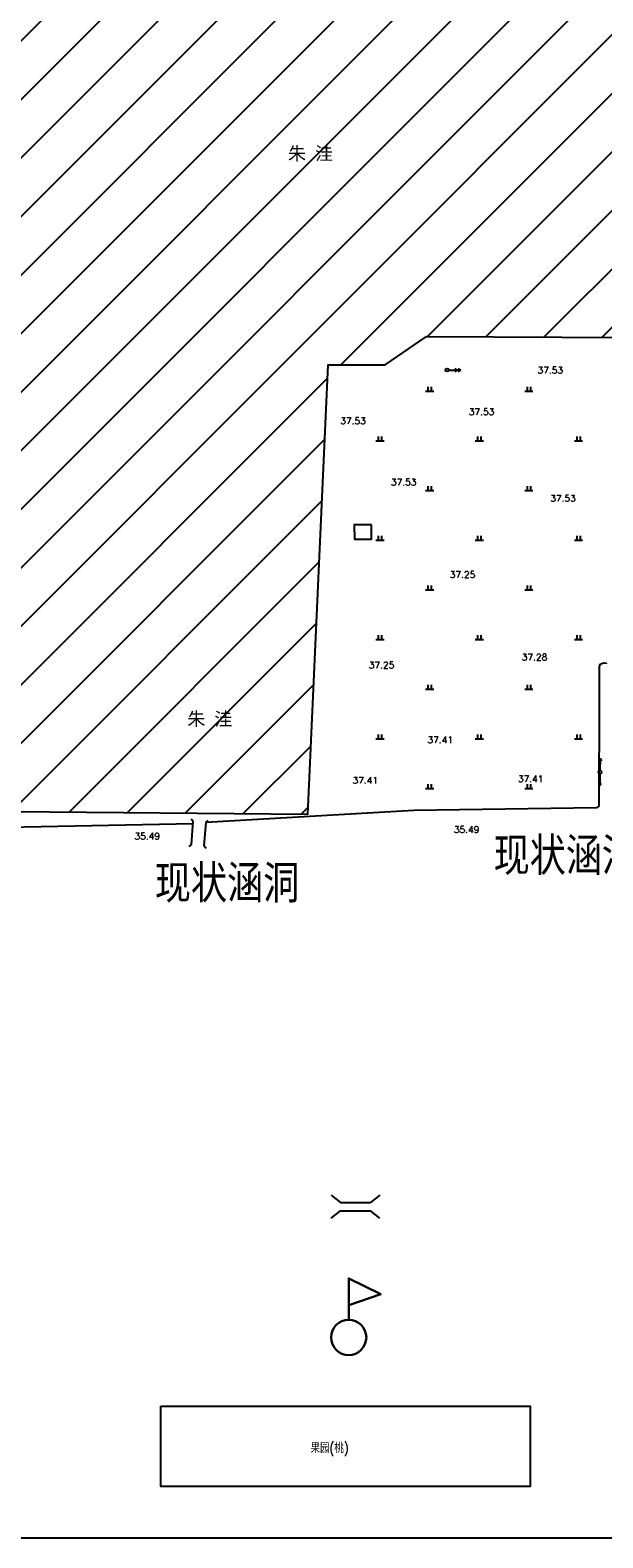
# Model space of a CAD drawing. Extents: x 456755 to 458049, y 3845626 to 3853218.
# Tile 63 of 80: x 457224 to 457397, y 3851538 to 3851993. Entities that reach past the tile are written whole.
import ezdxf
from ezdxf.enums import TextEntityAlignment as Align

# ---------------------------------------------------------------- set-up
doc = ezdxf.new("R2010")
doc.units = 0
doc.linetypes.add('X3', pattern=[5, 4, -1])
doc.layers.get('0').update_dxf_attribs({"linetype": 'CONTINUOUS'})
for name, color, linetype in [('DLDW', 11, 'CONTINUOUS'), ('DLSS', 4, 'CONTINUOUS'), ('GCD', 1, 'CONTINUOUS'), ('GXYZ', 2, 'CONTINUOUS'), ('JMD', 6, 'CONTINUOUS'), ('SXSS', 5, 'CONTINUOUS'), ('ZBTZ', 3, 'CONTINUOUS')]:
    doc.layers.add(name, color=color, linetype=linetype)
doc.styles.get("Standard").update_dxf_attribs({"font": 'rs.shx', "bigfont": 'hztxt.shx'})
doc.styles.add('仿宋体', font='仿宋_GB2312.ttf', dxfattribs={"width": 0.8})
doc.linetypes.add('1161', pattern='A,0,[149,AAA.SHX,S=0.15,R=0,X=0,Y=0],-1.6', length=1.6)
doc.linetypes.add('8352', pattern='A,1.5,[145,AAA.SHX,S=1,R=0,X=0,Y=1],1.5,-1,3,-1', length=8)

# ---------------------------------------------------------------- blocks, each defined once
blk = doc.blocks.new('gc170')
at = {"linetype": 'Continuous'}
blk.add_circle((0, 0), 0.5, dxfattribs=at)
blk = doc.blocks.new('gc013b')
at = {"linetype": 'Continuous'}
blk.add_line((0.5, 0), (4, 0), dxfattribs=at)
at = {"linetype": 'Continuous', "flags": 128}
blk.add_lwpolyline([(3.39, 0.35), (4, 0), (3.39, -0.35)], dxfattribs=at)
blk = doc.blocks.new('gc013a')
at = {"linetype": 'Continuous'}
blk.add_line((0.5, 0), (4, 0), dxfattribs=at)
at = {"linetype": 'Continuous', "flags": 128}
for points in [[(2.31, -0.4), (3, 0), (2.31, 0.4)], [(3.31, -0.4), (4, 0), (3.31, 0.4)]]:
    blk.add_lwpolyline(points, dxfattribs=at)
blk = doc.blocks.new('gc119')
for p, q in [((-1.25, 0), (1.25, 0)), ((-0.5, 1.3), (-0.5, 0)), ((0.5, 1.3), (0.5, 0))]:
    blk.add_line(p, q)
blk = doc.blocks.new('1231231231')
at = {"color": 1, "linetype": 'Continuous', "lineweight": 30, "flags": 128}
blk.add_lwpolyline([(0, 0), (0, 52), (40.3, 32.1), (0, 18.5)], dxfattribs=at)
at = {"color": 1, "linetype": 'Continuous', "lineweight": 30}
blk.add_circle((0, -22.2), 22.2, dxfattribs=at)

msp = doc.modelspace()

# ---------------------------------------------------------------- hatches: boundary and pattern name
at = {"layer": 'JMD', "linetype": 'Continuous'}
h = msp.add_hatch(dxfattribs=at)
h.set_pattern_fill('ANSI31', color=256, scale=100, style=0)
h.set_pattern_definition([(45, (7582.652, -7546.909), (-8.838834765, 8.838834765), [])])
h.paths.add_polyline_path([(457263.63, 3852224.66), (457268.76, 3852272.94), (457058.64, 3852287.61), (457035.8, 3852052.1), (457023.26, 3851896.19), (457016.64, 3851836.43), (457036.11, 3851833.95), (457028.88, 3851759.1), (457307.7, 3851756.63), (457313.82, 3851892.34), (457331.04, 3851892.28), (457343.51, 3851900.89), (457548.29, 3851899.91), (457549.35, 3851946.72), (457615.52, 3851947.73), (457633.17, 3852139.09), (457501.44, 3852152.17), (457503.81, 3852176.12)])
h.paths.add_polyline_path([(457270.23, 3851788.36), (457285.97, 3851788.36), (457285.97, 3851781.12), (457270.23, 3851781.12)], flags=24)
h.paths.add_polyline_path([(457057.06, 3851790.09), (457072.79, 3851790.09), (457072.79, 3851782.85), (457057.06, 3851782.85)], flags=24)
h.paths.add_polyline_path([(457167.11, 3851891.43), (457182.85, 3851891.43), (457182.85, 3851884.19), (457167.11, 3851884.19)], flags=24)
h.paths.add_polyline_path([(457579.7, 3851995.53), (457595.43, 3851995.53), (457595.43, 3851988.29), (457579.7, 3851988.29)], flags=24)
h.paths.add_polyline_path([(457496.51, 3851926.24), (457512.24, 3851926.24), (457512.24, 3851919), (457496.51, 3851919)], flags=24)
h.paths.add_polyline_path([(457300.67, 3851959.15), (457316.4, 3851959.15), (457316.4, 3851951.91), (457300.67, 3851951.91)], flags=24)
h.paths.add_polyline_path([(457059.76, 3851979.07), (457075.5, 3851979.07), (457075.5, 3851971.83), (457059.76, 3851971.83)], flags=24)
h.paths.add_polyline_path([(457167.22, 3852107.26), (457182.95, 3852107.26), (457182.95, 3852100.02), (457167.22, 3852100.02)], flags=24)
h.paths.add_polyline_path([(457429.78, 3852064.82), (457445.52, 3852064.82), (457445.52, 3852057.58), (457429.78, 3852057.58)], flags=24)
h.paths.add_polyline_path([(457551.37, 3852118.84), (457567.1, 3852118.84), (457567.1, 3852111.59), (457551.37, 3852111.59)], flags=24)
h.paths.add_polyline_path([(457323.66, 3852176.34), (457339.39, 3852176.34), (457339.39, 3852169.09), (457323.66, 3852169.09)], flags=24)
h.paths.add_polyline_path([(457123.16, 3852244.04), (457138.89, 3852244.04), (457138.89, 3852236.8), (457123.16, 3852236.8)], flags=24)

# ---------------------------------------------------------------- linework, layer by layer
at = {"linetype": 'Continuous', "elevation": 75.5}
msp.add_lwpolyline([(456777.03, 3851538.06), (457965.03, 3851538.06), (457965.03, 3853218.06), (456777.03, 3853218.06)], close=True, dxfattribs=at)
at = {"layer": 'DLSS', "linetype": 'Continuous'}
for p, q in [((457273.05, 3851754.38), (457272.4, 3851755.14)), ((457276.84, 3851754.07), (457277.6, 3851754.72)), ((457272.49, 3851747.45), (457271.73, 3851746.8)), ((457276.29, 3851747.14), (457276.93, 3851746.38)), ((457314.68, 3851641.54), (457317.5, 3851639.35)), ((457329.46, 3851641.54), (457326.64, 3851639.35)), ((457314.68, 3851634.64), (457317.5, 3851636.82)), ((457317.5, 3851639.35), (457326.64, 3851639.35)), ((457317.5, 3851636.82), (457326.64, 3851636.82)), ((457329.46, 3851634.64), (457326.64, 3851636.82))]:
    msp.add_line(p, q, dxfattribs=at)
for points in [[(457272.49, 3851747.45), (457273.05, 3851754.38)], [(457276.84, 3851754.07), (457276.29, 3851747.14)]]:
    msp.add_lwpolyline(points, dxfattribs=at)
at = {"layer": 'JMD', "linetype": 'Continuous', "flags": 128}
for points in [[(457036.11, 3851833.95), (457028.88, 3851759.1), (457028.88, 3851759.1), (457307.7, 3851756.63), (457313.82, 3851892.34), (457331.04, 3851892.28), (457343.51, 3851900.89), (457548.29, 3851899.91), (457549.35, 3851946.72), (457615.52, 3851947.73), (457633.17, 3852139.09), (457501.44, 3852152.17), (457503.81, 3852176.12), (457263.63, 3852224.66), (457268.76, 3852272.94), (457058.64, 3852287.61), (457035.8, 3852052.1), (457023.26, 3851896.19), (457016.64, 3851836.43)], [(457326.92, 3851844.03), (457321.72, 3851844.02), (457321.73, 3851839.7), (457326.93, 3851839.71)]]:
    msp.add_lwpolyline(points, close=True, dxfattribs=at)
at = {"layer": 'SXSS', "linetype": '8352'}
for points in [[(457397.93, 3851802.15), (457397.93, 3851802.15), (457396.99, 3851802.19), (457396.01, 3851801.84), (457396.01, 3851801.84), (457395.66, 3851801.3), (457395.67, 3851791.49), (457395.6, 3851758.98), (457394.94, 3851758.55), (457339.72, 3851757.74), (457276.84, 3851754.07)], [(457272.99, 3851753.74), (457134.99, 3851750.93)]]:
    msp.add_lwpolyline(points, dxfattribs=at)
at = {"layer": 'ZBTZ', "linetype": '1161'}
msp.add_lwpolyline([(457263.23, 3851577.78), (457374.83, 3851577.78), (457374.83, 3851553.57), (457263.23, 3851553.57)], close=True, dxfattribs=at)

# ---------------------------------------------------------------- block references
at = {"linetype": 'Continuous', "xscale": 0.2401000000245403, "yscale": 0.2401000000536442, "zscale": 0.2400999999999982}
msp.add_blockref('1231231231', (457320.02, 3851603.91), dxfattribs=at)
at = {"layer": 'GXYZ', "linetype": 'Continuous'}
for p in [(457349.77, 3851890.75), (457395.96, 3851769.3), (457395.96, 3851769.3)]:
    msp.add_blockref('gc170', p, dxfattribs=at)
for name, p, rotation in [('gc013a', (457349.77, 3851890.75), 359.5983556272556), ('gc013b', (457395.96, 3851769.3), 88.51695835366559), ('gc013b', (457395.96, 3851769.3), 269.2420270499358)]:
    msp.add_blockref(name, p, dxfattribs=dict(at, rotation=rotation))
at = {"layer": 'ZBTZ', "linetype": 'Continuous'}
for p in [(457344.46, 3851884.4), (457374.46, 3851884.4), (457329.46, 3851869.4), (457359.46, 3851869.4), (457389.46, 3851869.4), (457344.46, 3851854.4), (457374.46, 3851854.4), (457329.46, 3851839.4), (457359.46, 3851839.4), (457389.46, 3851839.4), (457344.46, 3851824.4), (457374.46, 3851824.4), (457329.46, 3851809.4), (457359.46, 3851809.4), (457389.46, 3851809.4), (457344.46, 3851794.4), (457374.46, 3851794.4), (457329.46, 3851779.4), (457359.46, 3851779.4), (457389.46, 3851779.4), (457344.46, 3851764.4), (457374.46, 3851764.4)]:
    msp.add_blockref('gc119', p, dxfattribs=at)

# ---------------------------------------------------------------- texts
at = {"linetype": 'Continuous', "char_height": 4, "width": 16.3945, "attachment_point": 1}
for insert in [(457301.67, 3851958.15), (457271.23, 3851787.36)]:
    msp.add_mtext('{\\fSimSun|b0|i0|c134|p2;朱 洼}', dxfattribs=dict(at, insert=insert))
at = {"layer": 'DLDW', "linetype": 'Continuous', "width": 0.8}
msp.add_text('果园(桃)', height=3, dxfattribs=at).set_placement((457314.24, 3851564.97), align=Align.MIDDLE)
at = {"layer": 'DLSS', "color": 1, "linetype": 'X3', "style": '仿宋体', "width": 0.8}
for p in [(457363.81, 3851739.35), (457261.44, 3851731.02)]:
    msp.add_text('现状涵洞', height=10, dxfattribs=at).set_placement(p)
at = {"layer": 'GCD', "linetype": 'Continuous'}
for s, p in [('37.53', (457380.95, 3851890.67, 37.53)), ('37.53', (457360.17, 3851878.15, 37.53)), ('37.53', (457321.34, 3851875.4, 37.53)), ('37.53', (457336.63, 3851856.92, 37.53)), ('37.53', (457384.77, 3851852, 37.53)), ('37.25', (457354.42, 3851828.95, 37.25)), ('37.28', (457376.18, 3851804.04, 37.28)), ('37.25', (457329.95, 3851801.65, 37.25)), ('37.41', (457347.69, 3851779.04, 37.41)), ('37.41', (457325.03, 3851766.83, 37.41)), ('37.41', (457375.01, 3851767.25, 37.41)), ('35.49', (457259.16, 3851749.96, 35.49)), ('35.49', (457355.65, 3851751.95, 35.49))]:
    msp.add_text(s, height=2, dxfattribs=at).set_placement(p, align=Align.MIDDLE)

doc.saveas('drawing.dxf')
